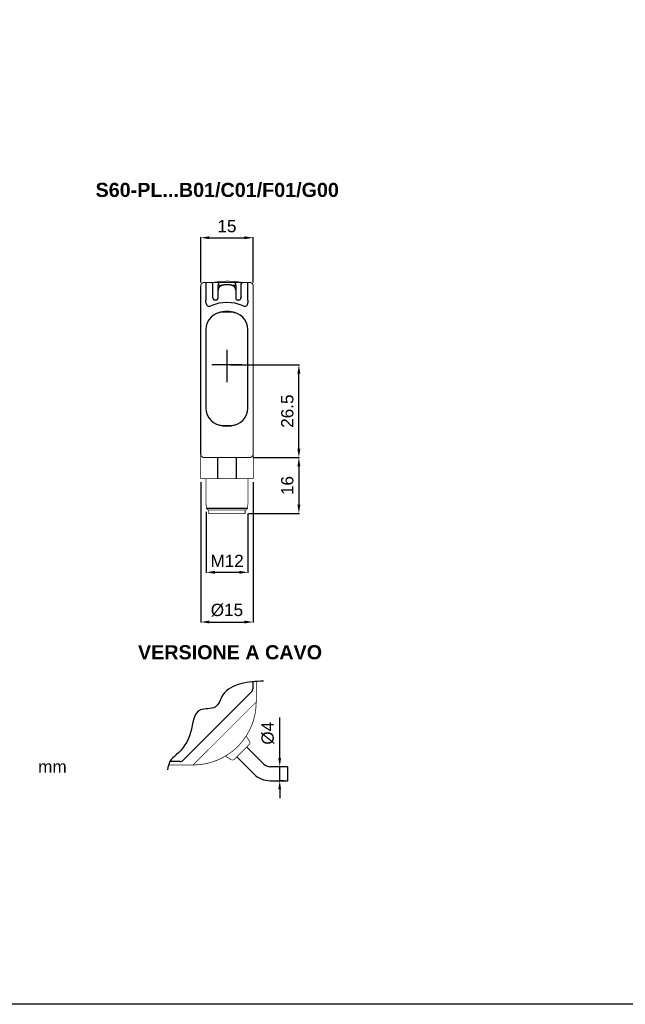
# Model space of a CAD drawing. Extents: x 1809 to 2609, y 921 to 1495.
# Tile 2 of 8: x 2028 to 2201, y 921 to 1202. Entities that reach past the tile are written whole.
import ezdxf

# ---------------------------------------------------------------- set-up
doc = ezdxf.new("R2010")
doc.units = 0
doc.header["$MEASUREMENT"] = 0
for name, pattern in [('HIDDENNEW00', [4.5, 3, -1.5]), ('PHANTOM', [29.5, 19, -1.5, 3, -1.5, 3, -1.5]), ('TRATTEGGIATA2', [0.375, 0.25, -0.125])]:
    doc.linetypes.add(name, pattern=pattern)
doc.layers.get('0').update_dxf_attribs({"linetype": 'CONTINUOUS'})
doc.layers.get('DEFPOINTS').update_dxf_attribs({"linetype": 'CONTINUOUS'})
for name, color, linetype in [('ASSI', 2, 'PHANTOM'), ('DISEGNO', 3, 'HIDDENNEW00'), ('TRATTEGGIO', 7, 'TRATTEGGIATA2')]:
    doc.layers.add(name, color=color, linetype=linetype)
doc.styles.add('QUOTE', font='ARIAL.TTF', dxfattribs={"height": 3.5})
doc.dimstyles.new('QUOTE', dxfattribs={"dimscale": 0, "dimtxt": 2.5, "dimasz": 2.5, "dimexe": 0.18, "dimexo": 1, "dimgap": 1.5, "dimtad": 1, "dimdec": 1, "dimzin": 0, "dimdsep": 46, "dimtxsty": 'QUOTE', "dimcen": 0.09, "dimadec": 0, "dimazin": 0, "dimtm": -0.1, "dimtfac": 0.5, "dimtdec": 1, "dimtmove": 0, "dimatfit": 0, "dimfxl": 0, "dimtolj": 2, "dimtzin": 0, "dimarcsym": 0})

# ---------------------------------------------------------------- blocks, each defined once
blk = doc.blocks.new('*D10')
at = {"layer": 'DEFPOINTS', "color": 0, "linetype": 'ByBlock'}
for p in [(2101.85, 988.59), (2104.16, 988.59), (2104.16, 984.59)]:
    blk.add_point(p, dxfattribs=at)
at = {"layer": 'TRATTEGGIO', "color": 0, "linetype": 'ByBlock', "lineweight": -2}
for p, q in [((2101.85, 991.09), (2101.85, 1002.68)), ((2103.16, 988.59), (2101.67, 988.59)), ((2101.85, 984.59), (2101.85, 988.59)), ((2103.16, 984.59), (2101.67, 984.59)), ((2101.85, 982.09), (2101.85, 979.59))]:
    blk.add_line(p, q, dxfattribs=at)
at = {"layer": 'TRATTEGGIO', "color": 0, "linetype": 'ByBlock'}
for points in [[(2101.43, 991.09), (2102.26, 991.09), (2101.85, 988.59)], [(2101.43, 982.09), (2102.26, 982.09), (2101.85, 984.59)]]:
    blk.add_solid(points, dxfattribs=at)
at = {"layer": 'TRATTEGGIO', "color": 0, "linetype": 'ByBlock', "insert": (2098.46, 998.14), "char_height": 3.5, "attachment_point": 5, "rotation": 90, "style": 'QUOTE'}
blk.add_mtext('\\A2;%%c4', dxfattribs=at)
blk = doc.blocks.new('*D11')
at = {"layer": 'DEFPOINTS', "color": 0, "linetype": 'ByBlock'}
for p in [(2094.28, 1139.69), (2079.28, 1125.9), (2094.28, 1125.9)]:
    blk.add_point(p, dxfattribs=at)
at = {"layer": 'TRATTEGGIO', "color": 0, "linetype": 'ByBlock', "lineweight": -2}
for p, q in [((2079.28, 1126.9), (2079.28, 1139.87)), ((2081.78, 1139.69), (2091.78, 1139.69)), ((2094.28, 1126.9), (2094.28, 1139.87))]:
    blk.add_line(p, q, dxfattribs=at)
at = {"layer": 'TRATTEGGIO', "color": 0, "linetype": 'ByBlock'}
for points in [[(2081.78, 1140.1), (2081.78, 1139.27), (2079.28, 1139.69)], [(2091.78, 1140.1), (2091.78, 1139.27), (2094.28, 1139.69)]]:
    blk.add_solid(points, dxfattribs=at)
at = {"layer": 'TRATTEGGIO', "color": 0, "linetype": 'ByBlock', "insert": (2086.78, 1142.98), "char_height": 3.5, "attachment_point": 5, "style": 'QUOTE'}
blk.add_mtext('\\A2;15', dxfattribs=at)
blk = doc.blocks.new('*D14')
at = {"layer": 'DEFPOINTS', "color": 0, "linetype": 'ByBlock'}
for p in [(2079.28, 1070.9), (2094.28, 1070.9), (2094.28, 1029.91)]:
    blk.add_point(p, dxfattribs=at)
at = {"layer": 'TRATTEGGIO', "color": 0, "linetype": 'ByBlock', "lineweight": -2}
for p, q in [((2079.28, 1069.9), (2079.28, 1029.73)), ((2094.28, 1069.9), (2094.28, 1029.73)), ((2081.78, 1029.91), (2091.78, 1029.91))]:
    blk.add_line(p, q, dxfattribs=at)
at = {"layer": 'TRATTEGGIO', "color": 0, "linetype": 'ByBlock'}
for points in [[(2081.78, 1030.33), (2081.78, 1029.5), (2079.28, 1029.91)], [(2091.78, 1030.33), (2091.78, 1029.5), (2094.28, 1029.91)]]:
    blk.add_solid(points, dxfattribs=at)
at = {"layer": 'TRATTEGGIO', "color": 0, "linetype": 'ByBlock', "insert": (2086.78, 1033.3), "char_height": 3.5, "attachment_point": 5, "style": 'QUOTE'}
blk.add_mtext('\\A2;%%c15', dxfattribs=at)
blk = doc.blocks.new('*D13')
at = {"layer": 'DEFPOINTS', "color": 0, "linetype": 'ByBlock'}
for p in [(2080.87, 1062.4), (2092.78, 1061.9), (2092.78, 1044.11)]:
    blk.add_point(p, dxfattribs=at)
at = {"layer": 'TRATTEGGIO', "color": 0, "linetype": 'ByBlock', "lineweight": -2}
for p, q in [((2080.87, 1061.4), (2080.87, 1043.93)), ((2092.78, 1060.9), (2092.78, 1043.93)), ((2083.37, 1044.11), (2090.28, 1044.11))]:
    blk.add_line(p, q, dxfattribs=at)
at = {"layer": 'TRATTEGGIO', "color": 0, "linetype": 'ByBlock'}
for points in [[(2083.37, 1044.53), (2083.37, 1043.7), (2080.87, 1044.11)], [(2090.28, 1044.53), (2090.28, 1043.7), (2092.78, 1044.11)]]:
    blk.add_solid(points, dxfattribs=at)
at = {"layer": 'TRATTEGGIO', "color": 0, "linetype": 'ByBlock', "insert": (2086.83, 1047.37), "char_height": 3.5, "attachment_point": 5, "style": 'QUOTE'}
blk.add_mtext('\\A2;M12', dxfattribs=at)
blk = doc.blocks.new('*D12')
at = {"layer": 'DEFPOINTS', "color": 0, "linetype": 'ByBlock'}
for p in [(2093.28, 1076.9), (2091.98, 1060.9), (2107.32, 1060.9)]:
    blk.add_point(p, dxfattribs=at)
at = {"layer": 'TRATTEGGIO', "color": 0, "linetype": 'ByBlock', "lineweight": -2}
for p, q in [((2094.28, 1076.9), (2107.5, 1076.9)), ((2107.32, 1074.4), (2107.32, 1063.4)), ((2092.98, 1060.9), (2107.5, 1060.9))]:
    blk.add_line(p, q, dxfattribs=at)
at = {"layer": 'TRATTEGGIO', "color": 0, "linetype": 'ByBlock'}
for points in [[(2106.9, 1074.4), (2107.74, 1074.4), (2107.32, 1076.9)], [(2106.9, 1063.4), (2107.74, 1063.4), (2107.32, 1060.9)]]:
    blk.add_solid(points, dxfattribs=at)
at = {"layer": 'TRATTEGGIO', "color": 0, "linetype": 'ByBlock', "insert": (2104.03, 1068.9), "char_height": 3.5, "attachment_point": 5, "rotation": 90, "style": 'QUOTE'}
blk.add_mtext('\\A2;16', dxfattribs=at)
blk = doc.blocks.new('*D15')
at = {"layer": 'DEFPOINTS', "color": 0, "linetype": 'ByBlock'}
for p in [(2086.78, 1103.4), (2107.32, 1103.4), (2094.28, 1076.9)]:
    blk.add_point(p, dxfattribs=at)
at = {"layer": 'TRATTEGGIO', "color": 0, "linetype": 'ByBlock', "lineweight": -2}
for p, q in [((2087.78, 1103.4), (2107.5, 1103.4)), ((2107.32, 1079.4), (2107.32, 1100.9)), ((2095.28, 1076.9), (2107.5, 1076.9))]:
    blk.add_line(p, q, dxfattribs=at)
at = {"layer": 'TRATTEGGIO', "color": 0, "linetype": 'ByBlock'}
for points in [[(2106.9, 1100.9), (2107.74, 1100.9), (2107.32, 1103.4)], [(2106.9, 1079.4), (2107.74, 1079.4), (2107.32, 1076.9)]]:
    blk.add_solid(points, dxfattribs=at)
at = {"layer": 'TRATTEGGIO', "color": 0, "linetype": 'ByBlock', "insert": (2104.03, 1090.15), "char_height": 3.5, "attachment_point": 5, "rotation": 90, "style": 'QUOTE'}
blk.add_mtext('\\A2;26.5', dxfattribs=at)

msp = doc.modelspace()

# ---------------------------------------------------------------- linework, layer by layer
at = {"color": 7, "linetype": 'Continuous'}
for p, q in [((2080.78, 1126.9), (2080.78, 1121.9)), ((2082.78, 1122.58), (2082.78, 1126.4)), ((2084.28, 1126.4), (2084.28, 1126)), ((2084.28, 1124.69), (2084.28, 1126)), ((2084.38, 1126.1), (2085.46, 1126.1)), ((2088.1, 1126.1), (2089.18, 1126.1)), ((2089.28, 1126), (2089.28, 1126.4)), ((2089.28, 1126), (2089.28, 1124.69)), ((2090.78, 1126.4), (2090.78, 1122.58)), ((2092.78, 1121.9), (2092.78, 1126.9)), ((2082.78, 1122.5), (2082.78, 1122.58)), ((2084.28, 1122.5), (2084.28, 1124.69)), ((2089.28, 1124.69), (2089.28, 1122.5)), ((2090.78, 1122.58), (2090.78, 1122.5)), ((2080.78, 1121.11), (2080.78, 1121.9)), ((2083.68, 1121.9), (2083.38, 1121.9)), ((2090.18, 1121.9), (2089.88, 1121.9)), ((2092.78, 1121.9), (2092.78, 1121.11)), ((2080.78, 1091.04), (2080.78, 1091.04)), ((2092.78, 1091.04), (2092.78, 1091.04)), ((2084.09, 1076.9), (2084.09, 1070.9)), ((2089.48, 1070.9), (2089.48, 1076.9)), ((2080.78, 1063.4), (2080.85, 1063.4)), ((2092.72, 1063.4), (2092.78, 1063.4)), ((2080.87, 1062.4), (2092.7, 1062.4))]:
    msp.add_line(p, q, dxfattribs=at)
for points, const_width in [([(2080.28, 1126.9, 0.414214), (2079.28, 1125.9)], 0.3), ([(2086.98, 1127.29, 0.046496), (2082.73, 1126.9)], 0.2), ([(2091.23, 1126.9, 0.046496), (2086.98, 1127.29)], 0.2), ([(2094.28, 1125.9, 0.414214), (2093.28, 1126.9)], 0.3), ([(2079.28, 1077.9, 0.414215), (2080.28, 1076.9)], 0.3), ([(2093.28, 1076.9, 0.414215), (2094.28, 1077.9)], 0.3), ([(2080.85, 1063.4), (2080.85, 1063.4, -0.138879), (2080.85, 1063.39, -0.083297), (2080.86, 1063.39, -0.04433), (2080.86, 1063.39, -0.02652), (2080.86, 1063.38, -0.017006), (2080.86, 1063.38, -0.011714), (2080.86, 1063.37, -0.009949), (2080.86, 1063.37, -0.009491), (2080.86, 1063.36, -0.005908), (2080.86, 1063.35, -0.001615), (2080.87, 1063.34, -0.007358), (2080.87, 1063.33, -0.011139), (2080.87, 1063.32, -0.004795), (2080.87, 1063.3, -0.002336)], 0.2), ([(2092.7, 1063.3), (2092.7, 1063.31, -0.004033), (2092.7, 1063.32, -0.004376), (2092.7, 1063.33, -0.00458), (2092.7, 1063.33, -0.004683), (2092.7, 1063.34, -0.004828), (2092.7, 1063.35, -0.004882), (2092.7, 1063.36, -0.005859), (2092.7, 1063.37, -0.008034), (2092.71, 1063.37, -0.00757), (2092.71, 1063.38, -0.002899), (2092.71, 1063.38, -0.013586), (2092.71, 1063.39, -0.045746), (2092.71, 1063.39, -0.049491), (2092.72, 1063.4, -0.039669)], 0.2), ([(2080.87, 1062.4), (2080.9, 1062.37, 0.000017), (2080.93, 1062.34, 0.000016), (2080.96, 1062.31, 0.000017), (2080.99, 1062.28, 0.000021), (2081.02, 1062.25, 0.000016), (2081.05, 1062.22, 0.000006), (2081.07, 1062.19, 0.000023), (2081.11, 1062.16, 0.00004), (2081.16, 1062.11, 0.00002), (2081.22, 1062.05, 0.000011)], 0.2), ([(2092.34, 1062.05), (2092.37, 1062.07, 0.00002), (2092.4, 1062.1, 0.000018), (2092.43, 1062.13, 0.00002), (2092.46, 1062.16, 0.000023), (2092.49, 1062.19, 0.000017), (2092.52, 1062.22, 0.000006), (2092.55, 1062.24, 0.000024), (2092.58, 1062.28, 0.000041), (2092.63, 1062.33, 0.00002), (2092.7, 1062.4, 0.00001)], 0.2)]:
    msp.add_lwpolyline(points, format="xyb", dxfattribs=dict(at, const_width=const_width))
for points, const_width in [([(2079.28, 1121.9), (2079.28, 1125.9)], 0.3), ([(2080.28, 1126.9), (2080.78, 1126.9)], 0.3), ([(2080.78, 1126.9), (2082.28, 1126.9)], 0.3), ([(2082.28, 1126.9), (2084.78, 1126.9)], 0.3), ([(2084.78, 1126.9), (2086.78, 1126.9)], 0.3), ([(2086.78, 1126.9), (2088.78, 1126.9)], 0.3), ([(2088.78, 1126.9), (2091.28, 1126.9)], 0.3), ([(2091.28, 1126.9), (2092.78, 1126.9)], 0.3), ([(2092.78, 1126.9), (2093.28, 1126.9)], 0.3), ([(2094.28, 1125.9), (2094.28, 1121.9)], 0.3), ([(2079.28, 1080.9), (2079.28, 1121.9)], 0.3), ([(2094.28, 1121.9), (2094.28, 1080.9)], 0.3), ([(2079.28, 1077.9), (2079.28, 1080.9)], 0.3), ([(2094.28, 1080.9), (2094.28, 1077.9)], 0.3), ([(2079.28, 1077.9), (2079.28, 1070.9)], 0.2), ([(2094.28, 1070.9), (2094.28, 1077.9)], 0.2), ([(2093.28, 1076.9), (2080.28, 1076.9)], 0.3), ([(2084.09, 1070.9), (2079.28, 1070.9)], 0.2), ([(2080.78, 1070.9), (2080.78, 1063.4)], 0.2), ([(2089.48, 1070.9), (2084.09, 1070.9)], 0.2), ([(2094.28, 1070.9), (2089.48, 1070.9)], 0.2), ([(2092.78, 1063.4), (2092.78, 1070.9)], 0.2), ([(2080.87, 1063.3), (2080.87, 1062.4)], 0.2), ([(2092.7, 1062.4), (2092.7, 1063.3)], 0.2), ([(2081.22, 1062.05), (2081.41, 1061.9)], 0.2), ([(2092.16, 1061.9), (2081.41, 1061.9)], 0.2), ([(2081.58, 1061.9), (2081.58, 1060.9)], 0.2), ([(2086.78, 1060.9), (2081.58, 1060.9)], 0.2), ([(2091.98, 1060.9), (2086.78, 1060.9)], 0.2), ([(2091.98, 1060.9), (2091.98, 1061.9)], 0.2), ([(2092.16, 1061.9), (2092.34, 1062.05)], 0.2)]:
    msp.add_lwpolyline(points, dxfattribs=dict(at, const_width=const_width))
for points in [[(2084.78, 1126.9), (2084.75, 1126.89, 0.016283), (2084.72, 1126.89, 0.015331), (2084.69, 1126.89, 0.015037), (2084.66, 1126.88, 0.015814), (2084.63, 1126.87, 0.016169), (2084.6, 1126.86, 0.016375), (2084.57, 1126.85, 0.016511), (2084.54, 1126.83, 0.016804), (2084.51, 1126.81, 0.016901), (2084.48, 1126.79, 0.016967), (2084.46, 1126.77, 0.017131), (2084.43, 1126.75, 0.017449), (2084.41, 1126.72, 0.017076), (2084.39, 1126.7, 0.016147), (2084.37, 1126.67, 0.017354), (2084.35, 1126.64, 0.019903), (2084.33, 1126.61, 0.015788), (2084.32, 1126.58, 0.007154), (2084.31, 1126.55, 0.020431), (2084.3, 1126.52, 0.034038), (2084.29, 1126.46, 0.017612), (2084.28, 1126.4, 0.009709)], [(2086.78, 1126.26), (2086.65, 1126.26, 0.004494), (2086.51, 1126.25, 0.004169), (2086.37, 1126.24, 0.00459), (2086.24, 1126.23, 0.005869), (2086.1, 1126.22, 0.006835), (2085.97, 1126.2, 0.007717), (2085.84, 1126.18, 0.00828), (2085.71, 1126.16, 0.008681), (2085.58, 1126.13, 0.00921), (2085.46, 1126.09, 0.009923), (2085.34, 1126.06, 0.010712), (2085.22, 1126.01, 0.01167), (2085.11, 1125.97, 0.01267), (2085.01, 1125.91, 0.0138), (2084.91, 1125.86, 0.015259), (2084.81, 1125.8, 0.017163), (2084.73, 1125.73, 0.018266), (2084.64, 1125.66, 0.018689), (2084.57, 1125.58, 0.022282), (2084.51, 1125.5, 0.028262), (2084.45, 1125.41, 0.022799), (2084.4, 1125.32, 0.010177), (2084.37, 1125.24, 0.028385), (2084.33, 1125.12, 0.042121), (2084.31, 1124.94, 0.019356), (2084.28, 1124.69, 0.010172)], [(2089.28, 1124.69), (2089.28, 1124.81, 0.015313), (2089.27, 1124.92, 0.015174), (2089.26, 1125.02, 0.017073), (2089.23, 1125.12, 0.021084), (2089.2, 1125.22, 0.022444), (2089.16, 1125.32, 0.021798), (2089.11, 1125.41, 0.021685), (2089.06, 1125.5, 0.021862), (2088.99, 1125.58, 0.021804), (2088.92, 1125.66, 0.021666), (2088.84, 1125.73, 0.020792), (2088.75, 1125.8, 0.019208), (2088.66, 1125.86, 0.017553), (2088.56, 1125.92, 0.015779), (2088.46, 1125.97, 0.014385), (2088.34, 1126.01, 0.013181), (2088.23, 1126.06, 0.011733), (2088.11, 1126.09, 0.010133), (2087.99, 1126.13, 0.009984), (2087.86, 1126.16, 0.010452), (2087.72, 1126.18, 0.007668), (2087.6, 1126.2, 0.003298), (2087.48, 1126.22, 0.009081), (2087.33, 1126.23, 0.013762), (2087.09, 1126.25, 0.006611), (2086.78, 1126.26, 0.003565)], [(2089.28, 1126.4), (2089.28, 1126.43, 0.016284), (2089.28, 1126.46, 0.015331), (2089.28, 1126.49, 0.015037), (2089.27, 1126.52, 0.015814), (2089.26, 1126.55, 0.016169), (2089.25, 1126.58, 0.016375), (2089.24, 1126.61, 0.01651), (2089.22, 1126.64, 0.016804), (2089.2, 1126.67, 0.0169), (2089.18, 1126.7, 0.016966), (2089.16, 1126.72, 0.017131), (2089.14, 1126.75, 0.017449), (2089.11, 1126.77, 0.017076), (2089.09, 1126.79, 0.016147), (2089.06, 1126.81, 0.017354), (2089.03, 1126.83, 0.019902), (2089, 1126.85, 0.015787), (2088.97, 1126.86, 0.007154), (2088.94, 1126.87, 0.02043), (2088.91, 1126.88, 0.034036), (2088.85, 1126.89, 0.017611), (2088.78, 1126.9, 0.009708)], [(2082.78, 1122.58), (2082.78, 1122.58, 0.025992), (2082.78, 1122.59, 0.025429), (2082.78, 1122.6, 0.022139), (2082.77, 1122.6, 0.016855), (2082.77, 1122.61, 0.013018), (2082.76, 1122.62, 0.010125), (2082.76, 1122.62, 0.007716), (2082.75, 1122.63, 0.004755), (2082.75, 1122.64, 0.003329), (2082.74, 1122.64, 0.004037), (2082.74, 1122.65, -0.001125), (2082.73, 1122.66, -0.009386), (2082.72, 1122.67, -0.005101), (2082.71, 1122.69, -0.002292)], [(2090.86, 1122.69), (2090.86, 1122.68, -0.006295), (2090.85, 1122.67, -0.007116), (2090.84, 1122.66, -0.006149), (2090.84, 1122.66, -0.00333), (2090.83, 1122.65, -0.001616), (2090.83, 1122.64, -0.000514), (2090.82, 1122.64, 0.001992), (2090.81, 1122.63, 0.006558), (2090.81, 1122.62, 0.005448), (2090.8, 1122.62, -0.001525), (2090.8, 1122.61, 0.014738), (2090.79, 1122.6, 0.041204), (2090.79, 1122.59, 0.024238), (2090.78, 1122.58, 0.012938)]]:
    msp.add_lwpolyline(points, format="xyb", dxfattribs=at)
for centre, radius, start, end in [((2082.28, 1126.4), 0.5, 0, 90), ((2084.38, 1126), 0.1, 90, 180), ((2089.18, 1126), 0.1, 0, 90), ((2091.28, 1126.4), 0.5, 90, 180), ((2083.38, 1122.5), 0.6, 180, 238.9957), ((2083.68, 1122.5), 0.6, 301.0051, 0), ((2089.88, 1122.5), 0.6, 180, 238.9949), ((2090.18, 1122.5), 0.6, 301.0043, 0), ((2081.78, 1121.11), 1, 180, 294.4073), ((2086.78, 1110.1), 11.1, 65.5927, 114.4073), ((2083.38, 1122.5), 0.6, 238.9957, 270), ((2083.68, 1122.5), 0.6, 270, 301.0051), ((2089.88, 1122.5), 0.6, 238.9949, 270), ((2090.18, 1122.5), 0.6, 270, 301.0043), ((2091.78, 1121.11), 1, 245.5927, 0)]:
    msp.add_arc(centre, radius, start, end, dxfattribs=at)
at = {"layer": 'ASSI', "color": 7, "linetype": 'Continuous'}
for p, q in [((2086.78, 1107.66), (2086.78, 1098.45)), ((2091.05, 1103.4), (2082.43, 1103.4))]:
    msp.add_line(p, q, dxfattribs=at)
at = {"layer": 'DISEGNO', "color": 7, "linetype": 'Continuous'}
for p, q in [((2087.78, 1118.45), (2085.78, 1118.45)), ((2080.78, 1113.45), (2080.78, 1091.04)), ((2092.78, 1091.04), (2092.78, 1113.45)), ((2080.78, 1091.04), (2080.78, 1091.04)), ((2092.78, 1091.04), (2092.78, 1091.04)), ((2085.78, 1086.04), (2087.78, 1086.04)), ((2094.14, 1012.83), (2094.14, 1010.82)), ((2093.79, 1009.97), (2074.25, 990.43)), ((2097.24, 989.39), (2092.44, 994.19)), ((2073.4, 990.08), (2070.49, 990.08)), ((2070.49, 990.08), (2070.49, 990.08)), ((2074.25, 990.43), (2074.25, 990.43)), ((2089.61, 991.37), (2094.42, 986.56)), ((2104.16, 988.59), (2099.16, 988.59)), ((2104.16, 986.59), (2104.16, 988.59)), ((2099.16, 984.59), (2104.16, 984.59)), ((2104.16, 984.59), (2104.16, 986.59))]:
    msp.add_line(p, q, dxfattribs=at)
at = {"layer": 'DISEGNO', "color": 7, "linetype": 'Continuous', "const_width": 0.2}
for points in [[(2095.14, 1012.91), (2095.14, 1007.08)], [(2094.11, 1006.05), (2095.14, 1007.08)], [(2094.11, 1006.05), (2078.17, 990.11)], [(2093.21, 995.86), (2092.27, 997.33)], [(2093.1, 994.86), (2088.94, 990.7)], [(2077.14, 989.08), (2078.17, 990.11)], [(2086.34, 991.61), (2087.95, 990.59)], [(2077.14, 989.08), (2070.09, 989.08)]]:
    msp.add_lwpolyline(points, dxfattribs=at)
for points in [[(2077.14, 989.08, 0.414214), (2095.14, 1007.08)], [(2093.1, 994.86, 0.351665), (2093.21, 995.86)], [(2087.95, 990.59), (2087.98, 990.57, 0.014027), (2088.02, 990.55, 0.013419), (2088.06, 990.53, 0.013222), (2088.1, 990.51, 0.013726), (2088.14, 990.5, 0.013959), (2088.19, 990.49, 0.014082), (2088.23, 990.48, 0.014168), (2088.28, 990.47, 0.014358), (2088.32, 990.47, 0.01441), (2088.37, 990.46, 0.014426), (2088.42, 990.47, 0.01456), (2088.46, 990.47, 0.014835), (2088.51, 990.48, 0.014493), (2088.55, 990.48, 0.013666), (2088.6, 990.5, 0.014782), (2088.64, 990.51, 0.01712), (2088.69, 990.53, 0.013437), (2088.73, 990.55, 0.005744), (2088.76, 990.56, 0.017767), (2088.81, 990.59, 0.029877), (2088.87, 990.64, 0.015237), (2088.94, 990.7, 0.00831)]]:
    msp.add_lwpolyline(points, format="xyb", dxfattribs=at)
at = {"layer": 'DISEGNO', "color": 7, "linetype": 'Continuous'}
for centre, radius, start, end in [((2085.78, 1113.45), 5, 90, 180), ((2086.78, 1110.1), 8.5, 73.3985, 106.6015), ((2087.78, 1113.45), 5, 0, 90), ((2085.78, 1091.04), 5, 180, 270), ((2087.78, 1091.04), 5, 270, 0), ((2086.78, 1094.4), 8.5, 253.3985, 286.6015), ((2092.94, 1010.82), 1.2, 315, 0), ((2073.4, 991.28), 1.2, 270, 314.9978), ((2099.16, 991.3), 2.71, 225, 270), ((2099.16, 991.3), 6.71, 225, 270)]:
    msp.add_arc(centre, radius, start, end, dxfattribs=at)
at = {"layer": 'TRATTEGGIO', "color": 0, "linetype": 'ByBlock'}
msp.add_lwpolyline([(1808.55, 1207.71), (2208.55, 1207.71), (2208.55, 920.71), (1808.55, 920.71)], close=True, dxfattribs=at)
msp.add_spline([(2097.24, 1013.04), (2090.7, 1012.25), (2085.63, 1009.09), (2083.37, 1005.6), (2079.2, 1004.81), (2076.38, 998.39), (2072.32, 991.96), (2070.49, 990.08), (2069.84, 987.68)], degree=3, dxfattribs=at)

# ---------------------------------------------------------------- texts
at = {"color": 7, "linetype": 'Continuous', "attachment_point": 4}
for s, insert, char_height in [('{\\fArial|b1|i0|c0|p34;S60-PL...B01/C01/F01/G00}', (2049.26, 1153.29), 4.032), ('\\fArial|b1|i0|c0|p34;VERSIONE A CAVO', (2061.37, 1021.25), 4.032), ('{\\fArial|b0|i0|c0|p34;mm}', (2032.85, 988.59), 3.51)]:
    msp.add_mtext(s, dxfattribs=dict(at, insert=insert, char_height=char_height))

# ---------------------------------------------------------------- dimensions: what is measured, and where the dimension line sits
at = {"layer": 'TRATTEGGIO', "color": 0, "linetype": 'ByBlock'}
for base, p1, p2, text, picture, middle in [((2094.28, 1139.69), (2079.28, 1125.9), (2094.28, 1125.9), '15', '*D11', (2086.78, 1142.98)), ((2094.28, 1029.91), (2079.28, 1070.9), (2094.28, 1070.9), '%%c15', '*D14', (2086.78, 1033.3)), ((2092.78, 1044.11), (2080.87, 1062.4), (2092.78, 1061.9), 'M12', '*D13', (2086.83, 1047.37))]:
    dim = msp.add_linear_dim(base=base, p1=p1, p2=p2, text=text, dimstyle='QUOTE', override={"dimscale": 1}, dxfattribs=at)
    dim.commit()
    dim.dimension.update_dxf_attribs({"geometry": picture, "text_midpoint": middle})
dim = msp.add_linear_dim(base=(2107.32, 1103.4), p1=(2094.28, 1076.9), p2=(2086.78, 1103.4), angle=90, dimstyle='QUOTE', override={"dimscale": 1}, dxfattribs=at)
dim.commit()
dim.dimension.update_dxf_attribs({"geometry": '*D15', "text_midpoint": (2104.03, 1090.15)})
for base, p1, p2, text, picture, middle in [((2107.32, 1060.9), (2093.28, 1076.9), (2091.98, 1060.9), '16', '*D12', (2104.03, 1068.9)), ((2101.85, 988.59), (2104.16, 984.59), (2104.16, 988.59), '%%c4', '*D10', (2098.46, 998.14))]:
    dim = msp.add_linear_dim(base=base, p1=p1, p2=p2, angle=90, text=text, dimstyle='QUOTE', override={"dimscale": 1}, dxfattribs=at)
    dim.commit()
    dim.dimension.update_dxf_attribs({"geometry": picture, "text_midpoint": middle})

doc.saveas('drawing.dxf')
